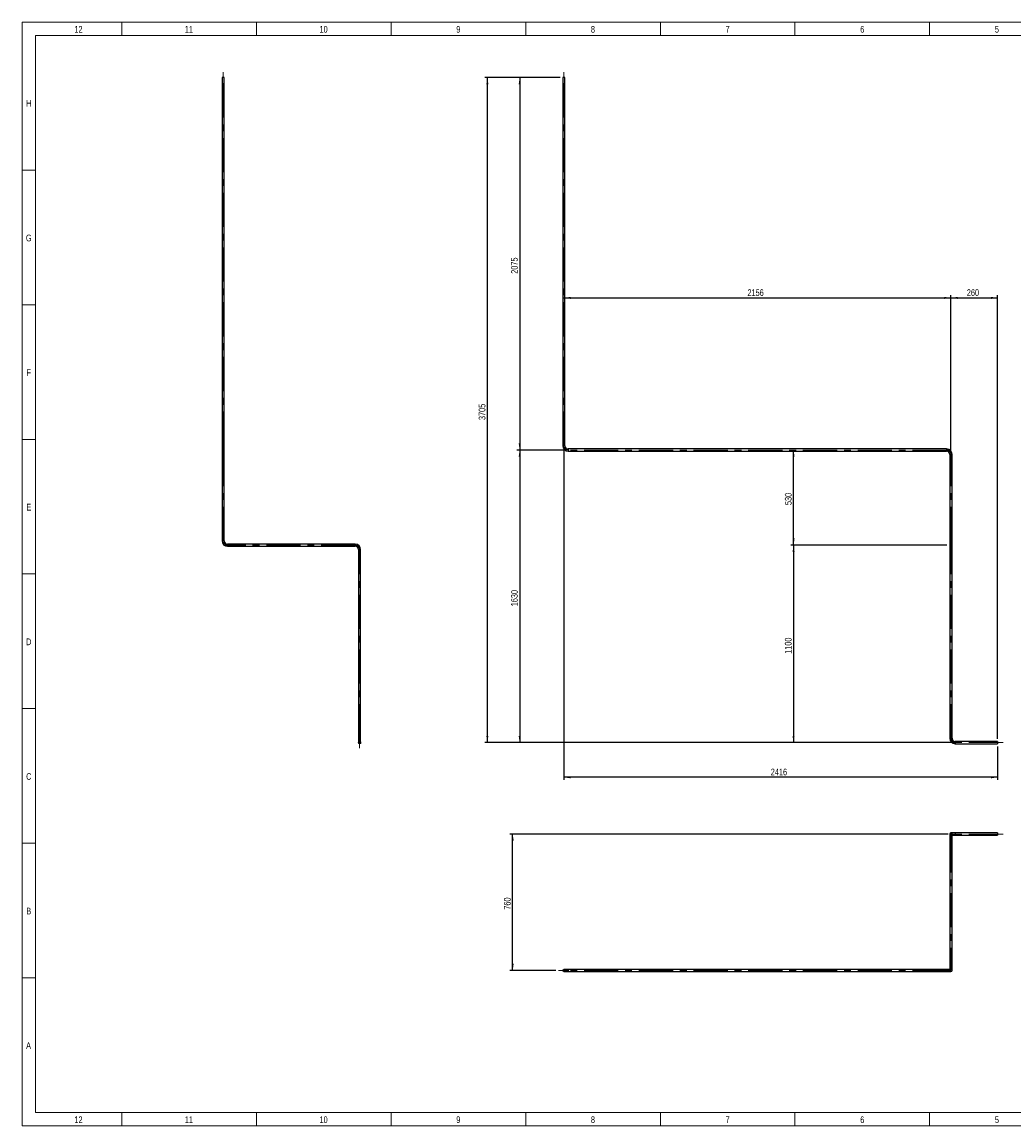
# Model space of a CAD drawing. Header units: millimetres. Extents: x 15 to 592, y 5 to 415.
# Tile 1 of 12: x 15 to 383, y 5 to 415. Entities that reach past the tile are written whole.
import ezdxf

# ---------------------------------------------------------------- set-up
doc = ezdxf.new("R2010")
doc.units = ezdxf.units.MM
doc.linetypes.add('CENTERX2', pattern=[20.32, 12.7, -2.54, 2.54, -2.54])
doc.layers.add('COTAS', color=166, linetype='Continuous')
doc.styles.add('SLDTEXTSTYLE0', font='TXT', dxfattribs={"width": 0.75})
doc.dimstyles.new('SLDDIMSTYLE0', dxfattribs={"dimtxt": 2.5, "dimasz": 2.5, "dimexe": 0, "dimexo": 0.0625, "dimtad": 1, "dimlfac": 15, "dimrnd": 1e-09, "dimzin": 12, "dimdsep": 46, "dimtxsty": 'SLDTEXTSTYLE0', "dimsah": 1, "dimcen": 0.09, "dimadec": 0, "dimazin": 3, "dimtfac": 1, "dimtofl": 0, "dimtmove": 0, "dimatfit": 3, "dimfxl": 0, "dimfrac": 2, "dimtolj": 1, "dimtzin": 12, "dimarcsym": 0})

# ---------------------------------------------------------------- blocks, each defined once
blk = doc.blocks.new('_D')
at = {"layer": 'COTAS'}
for p, q in [((214.77, 394.37), (198.77, 394.37)), ((199.77, 394.37), (199.77, 256.03)), ((216.77, 256.03), (198.77, 256.03))]:
    blk.add_line(p, q, dxfattribs=at)
for points in [[(199.77, 394.37), (199.39, 391.87), (200.16, 391.87)], [(199.77, 256.03), (200.16, 258.53), (199.39, 258.53)]]:
    blk.add_solid(points, dxfattribs=at)
at = {"layer": 'COTAS', "insert": (196.55, 321.51), "char_height": 2.5, "attachment_point": 1, "rotation": 90, "style": 'SLDTEXTSTYLE0'}
blk.add_mtext('2075', dxfattribs=at)
blk = doc.blocks.new('_D_1')
at = {"layer": 'COTAS'}
for p, q in [((216.77, 256.03), (198.77, 256.03)), ((199.77, 256.03), (199.77, 147.37)), ((360.51, 147.37), (198.77, 147.37))]:
    blk.add_line(p, q, dxfattribs=at)
for points in [[(199.77, 256.03), (199.39, 253.53), (200.16, 253.53)], [(199.77, 147.37), (200.16, 149.87), (199.39, 149.87)]]:
    blk.add_solid(points, dxfattribs=at)
at = {"layer": 'COTAS', "insert": (196.55, 198.01), "char_height": 2.5, "attachment_point": 1, "rotation": 90, "style": 'SLDTEXTSTYLE0'}
blk.add_mtext('1630', dxfattribs=at)
blk = doc.blocks.new('_D_2')
at = {"layer": 'COTAS'}
for p, q in [((214.77, 394.37), (186.77, 394.37)), ((187.77, 147.37), (187.77, 394.37)), ((360.51, 147.37), (186.77, 147.37))]:
    blk.add_line(p, q, dxfattribs=at)
for points in [[(187.77, 394.37), (187.39, 391.87), (188.16, 391.87)], [(187.77, 147.37), (188.16, 149.87), (187.39, 149.87)]]:
    blk.add_solid(points, dxfattribs=at)
at = {"layer": 'COTAS', "insert": (184.55, 267.17), "char_height": 2.5, "attachment_point": 1, "rotation": 90, "style": 'SLDTEXTSTYLE0'}
blk.add_mtext('3705', dxfattribs=at)
blk = doc.blocks.new('_D_3')
at = {"layer": 'COTAS'}
for p, q in [((216.17, 312.55), (359.91, 312.55)), ((359.91, 255.43), (359.91, 313.55))]:
    blk.add_line(p, q, dxfattribs=at)
for points in [[(216.17, 312.55), (218.67, 312.17), (218.67, 312.94)], [(359.91, 312.55), (357.41, 312.94), (357.41, 312.17)]]:
    blk.add_solid(points, dxfattribs=at)
at = {"layer": 'COTAS', "insert": (284.35, 315.77), "char_height": 2.5, "attachment_point": 1, "style": 'SLDTEXTSTYLE0'}
blk.add_mtext('2156', dxfattribs=at)
blk = doc.blocks.new('_D_4')
at = {"layer": 'COTAS'}
for p, q in [((359.91, 255.43), (359.91, 313.55)), ((359.91, 312.55), (377.24, 312.55)), ((377.24, 148.77), (377.24, 313.55))]:
    blk.add_line(p, q, dxfattribs=at)
for points in [[(359.91, 312.55), (362.41, 312.17), (362.41, 312.94)], [(377.24, 312.55), (374.74, 312.94), (374.74, 312.17)]]:
    blk.add_solid(points, dxfattribs=at)
at = {"layer": 'COTAS', "insert": (365.8, 315.77), "char_height": 2.5, "attachment_point": 1, "style": 'SLDTEXTSTYLE0'}
blk.add_mtext('260', dxfattribs=at)
blk = doc.blocks.new('_D_5')
at = {"layer": 'COTAS'}
for p, q in [((358.34, 220.7), (300.47, 220.7)), ((301.47, 220.7), (301.47, 147.37)), ((360.51, 147.37), (300.47, 147.37))]:
    blk.add_line(p, q, dxfattribs=at)
for points in [[(301.47, 220.7), (301.08, 218.2), (301.85, 218.2)], [(301.47, 147.37), (301.85, 149.87), (301.08, 149.87)]]:
    blk.add_solid(points, dxfattribs=at)
at = {"layer": 'COTAS', "insert": (298.24, 180.34), "char_height": 2.5, "attachment_point": 1, "rotation": 90, "style": 'SLDTEXTSTYLE0'}
blk.add_mtext('1100', dxfattribs=at)
blk = doc.blocks.new('_D_6')
at = {"layer": 'COTAS'}
for p, q in [((301.47, 220.7), (301.47, 256.03)), ((358.34, 220.7), (300.47, 220.7))]:
    blk.add_line(p, q, dxfattribs=at)
for points in [[(301.47, 256.03), (301.08, 253.53), (301.85, 253.53)], [(301.47, 220.7), (301.85, 223.2), (301.08, 223.2)]]:
    blk.add_solid(points, dxfattribs=at)
at = {"layer": 'COTAS', "insert": (298.24, 235.6), "char_height": 2.5, "attachment_point": 1, "rotation": 90, "style": 'SLDTEXTSTYLE0'}
blk.add_mtext('530', dxfattribs=at)
blk = doc.blocks.new('_D_7')
at = {"layer": 'COTAS'}
for p, q in [((216.17, 256.63), (216.17, 133.5)), ((377.24, 145.97), (377.24, 133.5)), ((377.24, 134.5), (216.17, 134.5))]:
    blk.add_line(p, q, dxfattribs=at)
for points in [[(216.17, 134.5), (218.67, 134.11), (218.67, 134.88)], [(377.24, 134.5), (374.74, 134.88), (374.74, 134.11)]]:
    blk.add_solid(points, dxfattribs=at)
at = {"layer": 'COTAS', "insert": (293.01, 137.72), "char_height": 2.5, "attachment_point": 1, "style": 'SLDTEXTSTYLE0'}
blk.add_mtext('2416', dxfattribs=at)
blk = doc.blocks.new('SW_CENTERMARKSYMBOL_0')
at = {"layer": 'COTAS', "color": 0}
for p, q in [((-0.33, 0), (-0.57, 0)), ((0, 0), (-0.17, 0)), ((0, 0.33), (0, 0.57)), ((0, 0), (0, 0.17)), ((0, 0), (0, -0.17)), ((0, 0), (0.17, 0)), ((0.33, 0), (0.57, 0)), ((0, -0.33), (0, -0.57))]:
    blk.add_line(p, q, dxfattribs=at)
blk = doc.blocks.new('_D_8')
at = {"layer": 'COTAS'}
for p, q in [((358.91, 113.41), (196.16, 113.41)), ((197.16, 62.74), (197.16, 113.41)), ((213.17, 62.74), (196.16, 62.74))]:
    blk.add_line(p, q, dxfattribs=at)
for points in [[(197.16, 113.41), (196.78, 110.91), (197.55, 110.91)], [(197.16, 62.74), (197.55, 65.24), (196.78, 65.24)]]:
    blk.add_solid(points, dxfattribs=at)
at = {"layer": 'COTAS', "insert": (193.94, 85.31), "char_height": 2.5, "attachment_point": 1, "rotation": 90, "style": 'SLDTEXTSTYLE0'}
blk.add_mtext('760', dxfattribs=at)

msp = doc.modelspace()

# ---------------------------------------------------------------- linework, layer by layer
at = {"color": 7, "linetype": 'Continuous', "lineweight": 18}
for p, q in [((15, 5), (15, 415)), ((15, 415), (589, 415)), ((52, 410), (52, 415)), ((102, 410), (102, 415)), ((152, 410), (152, 415)), ((202, 410), (202, 415)), ((252, 410), (252, 415)), ((302, 410), (302, 415)), ((352, 410), (352, 415)), ((20, 10), (20, 410)), ((20, 410), (584, 410)), ((302, 410.001), (302, 409.999)), ((20, 360), (15, 360)), ((20, 310), (15, 310)), ((20, 260), (15, 260)), ((20, 210), (15, 210)), ((19.999, 210), (20.001, 210)), ((20, 160), (15, 160)), ((20, 110), (15, 110)), ((20, 60), (15, 60)), ((584, 10), (20, 10)), ((52, 10), (52, 5)), ((102, 10), (102, 5)), ((152, 10), (152, 5)), ((202, 10), (202, 5)), ((252, 10), (252, 5)), ((302, 9.999), (302, 10.001)), ((302, 10), (302, 5)), ((352, 10), (352, 5)), ((589, 5), (15, 5))]:
    msp.add_line(p, q, dxfattribs=at)
at = {"color": 7, "linetype": 'Continuous', "lineweight": 25}
for p, q in [((89.2505, 394.36631), (89.2505, 257.63297)), ((90.0505, 394.36631), (89.2505, 394.36631)), ((90.0505, 257.63297), (90.0505, 394.36631)), ((215.77349, 394.36631), (215.77349, 257.63297)), ((216.57349, 394.36631), (215.77349, 394.36631)), ((216.57349, 257.63297), (216.57349, 394.36631)), ((89.2505, 257.63297), (89.2505, 256.03297)), ((90.0505, 257.63297), (89.2505, 257.63297)), ((89.2505, 256.03297), (89.2505, 254.43297)), ((89.2505, 254.43297), (89.2505, 222.29964)), ((90.0505, 254.43297), (89.2505, 254.43297)), ((90.0505, 256.03297), (90.0505, 257.63297)), ((90.0505, 254.43297), (90.0505, 256.03297)), ((90.0505, 222.29964), (90.0505, 254.43297)), ((216.57349, 257.63297), (215.77349, 257.63297)), ((358.30682, 256.43297), (217.77349, 256.43297)), ((217.77349, 256.43297), (217.77349, 255.63297)), ((217.77349, 255.63297), (358.30682, 255.63297)), ((358.30682, 256.43297), (358.30682, 255.63297)), ((359.50682, 254.43297), (359.50682, 222.29964)), ((360.30682, 254.43297), (359.50682, 254.43297)), ((360.30682, 222.29964), (360.30682, 254.43297)), ((90.0505, 222.29964), (89.2505, 222.29964)), ((359.50682, 222.29964), (359.50682, 220.69964)), ((360.30682, 222.29964), (359.50682, 222.29964)), ((360.30682, 220.69964), (360.30682, 222.29964)), ((138.71717, 221.09964), (91.2505, 221.09964)), ((91.2505, 221.09964), (91.2505, 220.29964)), ((91.2505, 220.29964), (138.71717, 220.29964)), ((138.71717, 221.09964), (138.71717, 220.29964)), ((139.91717, 219.09964), (139.91717, 148.96631)), ((140.71717, 219.09964), (139.91717, 219.09964)), ((140.71717, 148.96631), (140.71717, 219.09964)), ((359.50682, 220.69964), (359.50682, 219.09964)), ((359.50682, 219.09964), (359.50682, 148.96631)), ((360.30682, 219.09964), (359.50682, 219.09964)), ((360.30682, 219.09964), (360.30682, 220.69964)), ((360.30682, 148.96631), (360.30682, 219.09964)), ((139.91717, 148.96631), (139.91717, 147.36631)), ((140.71717, 148.96631), (139.91717, 148.96631)), ((140.71717, 147.36631), (140.71717, 148.96631)), ((360.30682, 148.96631), (359.50682, 148.96631)), ((377.24016, 147.76631), (361.50682, 147.76631)), ((361.50682, 147.76631), (361.50682, 146.96631)), ((377.24016, 147.76631), (377.24016, 146.96631)), ((361.50682, 146.96631), (377.24016, 146.96631)), ((359.50682, 113.41042), (359.50682, 111.81042)), ((359.50682, 111.81042), (359.50682, 64.34376)), ((359.50682, 111.81042), (359.90682, 111.81042)), ((361.50682, 113.81042), (359.90682, 113.81042)), ((359.90682, 111.81042), (360.30682, 111.81042)), ((360.30682, 111.81042), (360.30682, 113.41042)), ((360.30682, 113.01042), (361.50682, 113.01042)), ((360.30682, 64.34376), (360.30682, 111.81042)), ((377.24016, 113.81042), (361.50682, 113.81042)), ((361.50682, 113.81042), (361.50682, 113.01042)), ((361.50682, 113.01042), (377.24016, 113.01042)), ((377.24016, 113.81042), (377.24016, 113.01042)), ((217.77349, 63.14376), (216.17349, 63.14376)), ((216.17349, 62.34376), (217.77349, 62.34376)), ((358.30682, 63.14376), (217.77349, 63.14376)), ((217.77349, 63.14376), (217.77349, 62.34376)), ((217.77349, 62.34376), (358.30682, 62.34376)), ((359.90682, 63.14376), (358.30682, 63.14376)), ((358.30682, 63.14376), (358.30682, 62.34376)), ((358.30682, 62.34376), (359.90682, 62.34376)), ((359.50682, 64.34376), (359.50682, 63.14376)), ((359.50682, 64.34376), (359.90682, 64.34376)), ((359.90682, 64.34376), (360.30682, 64.34376)), ((360.30682, 62.74376), (360.30682, 64.34376))]:
    msp.add_line(p, q, dxfattribs=at)
for centre, radius in [((140.31717, 147.36631), 0.4), ((140.31717, 147.36631), 0.26667), ((216.17349, 62.74376), 0.4), ((216.17349, 62.74376), 0.26667)]:
    msp.add_circle(centre, radius, dxfattribs=at)
for centre, radius, start, end in [((89.6505, 256.03297), 0.4, 0, 180), ((217.77349, 257.63297), 2, 180, 270), ((217.77349, 257.63297), 1.2, 180, 270), ((358.30682, 254.43297), 2, 0, 90), ((358.30682, 254.43297), 1.2, 0, 90), ((91.2505, 222.29964), 2, 180, 270), ((91.2505, 222.29964), 1.2, 180, 270), ((138.71717, 219.09964), 2, 0, 90), ((138.71717, 219.09964), 1.2, 0, 90), ((359.90682, 220.69964), 0.4, 180, 0), ((361.50682, 148.96631), 2, 180, 270), ((361.50682, 148.96631), 1.2, 180, 270), ((359.90682, 113.41042), 0.4, 90, 180), ((359.90682, 113.41042), 0.4, 0, 90), ((359.90682, 62.74376), 0.4, 270, 90)]:
    msp.add_arc(centre, radius, start, end, dxfattribs=at)
at = {"layer": 'COTAS', "linetype": 'CENTERX2', "lineweight": 18}
for p, q in [((89.6505, 257.63297), (89.6505, 396.36631)), ((216.17349, 257.63297), (216.17349, 396.36631)), ((89.6505, 257.63297), (89.6505, 256.03297)), ((89.6505, 256.03297), (89.6505, 254.43297)), ((89.6505, 222.29964), (89.6505, 254.43297)), ((358.30682, 256.03297), (217.77349, 256.03297)), ((359.90682, 222.29964), (359.90682, 254.43297)), ((359.90682, 222.29964), (359.90682, 220.69964)), ((138.71717, 220.69964), (91.2505, 220.69964)), ((140.31717, 148.96631), (140.31717, 219.09964)), ((359.90682, 220.69964), (359.90682, 219.09964)), ((359.90682, 148.96631), (359.90682, 219.09964)), ((140.31717, 148.96631), (140.31717, 145.36631)), ((379.24016, 147.36631), (361.50682, 147.36631)), ((359.90682, 113.41042), (361.50682, 113.41042)), ((359.90682, 111.81042), (359.90682, 113.41042)), ((359.90682, 111.81042), (359.90682, 64.34376)), ((379.24016, 113.41042), (361.50682, 113.41042)), ((214.17349, 62.74376), (217.77349, 62.74376)), ((358.30682, 62.74376), (217.77349, 62.74376)), ((358.30682, 62.74376), (359.90682, 62.74376)), ((359.90682, 62.74376), (359.90682, 64.34376))]:
    msp.add_line(p, q, dxfattribs=at)
for centre, start, end in [((217.77349, 257.63297), 180, 270), ((358.30682, 254.43297), 0, 90), ((91.2505, 222.29964), 180, 270), ((138.71717, 219.09964), 0, 90), ((361.50682, 148.96631), 180, 270)]:
    msp.add_arc(centre, 1.6, start, end, dxfattribs=at)

# ---------------------------------------------------------------- block references
at = {"layer": 'COTAS'}
msp.add_blockref('SW_CENTERMARKSYMBOL_0', (359.90682, 220.69964), dxfattribs=at)

# ---------------------------------------------------------------- texts
at = {"color": 7, "linetype": 'Continuous', "lineweight": 0, "char_height": 2.5, "attachment_point": 2, "style": 'SLDTEXTSTYLE0'}
for s, insert in [('12', (35.94965, 413.56267)), ('11', (76.94965, 413.56267)), ('10', (126.94965, 413.56267)), ('9', (176.97483, 413.56267)), ('8', (226.97483, 413.56267)), ('7', (276.97483, 413.56267)), ('6', (326.97483, 413.56267)), ('5', (376.97483, 413.56267)), ('H', (17.49392, 386.06267)), ('G', (17.49219, 336.06267)), ('F', (17.47396, 286.06267)), ('E', (17.50434, 236.06267)), ('D', (17.47135, 186.06267)), ('C', (17.47396, 136.06267)), ('B', (17.4809, 86.06267)), ('A', (17.40017, 36.06267)), ('12', (35.94965, 8.56267)), ('11', (76.94965, 8.56267)), ('10', (126.94965, 8.56267)), ('9', (176.97483, 8.56267)), ('8', (226.97483, 8.56267)), ('7', (276.97483, 8.56267)), ('6', (326.97483, 8.56267)), ('5', (376.97483, 8.56267))]:
    msp.add_mtext(s, dxfattribs=dict(at, insert=insert))

# ---------------------------------------------------------------- dimensions: what is measured, and where the dimension line sits
at = {"layer": 'COTAS'}
for base, p1, p2, picture, middle in [((187.77349, 394.36631), (361.50682, 147.36631), (215.77349, 394.36631), '_D_2', (187.77349, 270.86631)), ((199.77349, 256.03297), (215.77349, 394.36631), (217.77349, 256.03297), '_D', (199.77349, 325.19964)), ((199.77349, 147.36631), (217.77349, 256.03297), (361.50682, 147.36631), '_D_1', (199.77349, 201.69964)), ((301.46741, 256.03297), (359.34016, 220.69964), (358.30682, 256.03297), '_D_6', (301.46741, 238.36631)), ((301.46741, 147.36631), (359.34016, 220.69964), (361.50682, 147.36631), '_D_5', (301.46741, 184.03297)), ((197.16434, 113.41042), (214.17349, 62.74376), (359.90682, 113.41042), '_D_8', (197.16434, 88.07709))]:
    dim = msp.add_linear_dim(base=base, p1=p1, p2=p2, angle=90, dimstyle='SLDDIMSTYLE0', dxfattribs=at)
    dim.commit()
    dim.dimension.update_dxf_attribs({"geometry": picture, "text_midpoint": middle, "dimtype": 160})
for base, p1, p2, picture, middle in [((359.90682, 312.55092), (216.17349, 257.63297), (359.90682, 254.43297), '_D_3', (288.04016, 312.55092)), ((377.24016, 312.55092), (359.90682, 254.43297), (377.24016, 147.76631), '_D_4', (368.57349, 312.55092)), ((216.17349, 134.49662), (377.24016, 146.96631), (216.17349, 257.63297), '_D_7', (296.70682, 134.49662))]:
    dim = msp.add_linear_dim(base=base, p1=p1, p2=p2, dimstyle='SLDDIMSTYLE0', dxfattribs=at)
    dim.commit()
    dim.dimension.update_dxf_attribs({"geometry": picture, "text_midpoint": middle, "dimtype": 160})

doc.saveas('drawing.dxf')
